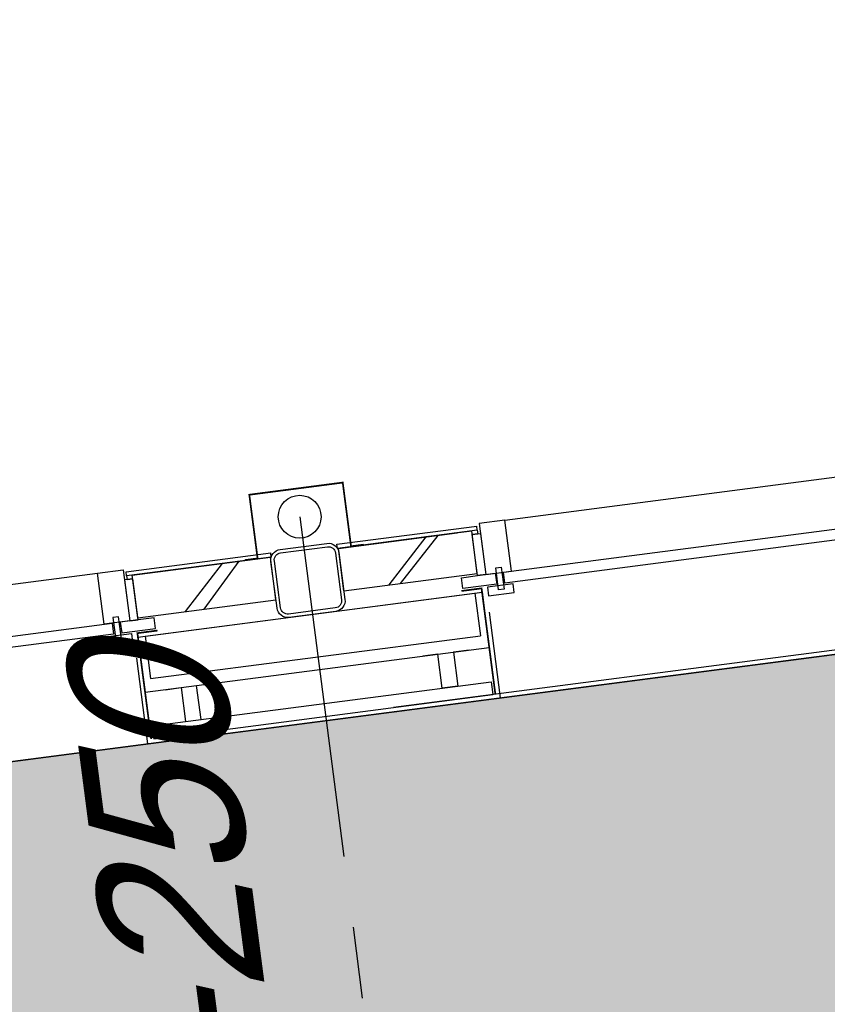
# Model space of a CAD drawing. Extents: x 117893332 to 118394757, y 454959407 to 455669244.
# Tile 41 of 256: x 118263153 to 118265039, y 455174285 to 455176584. Entities that reach past the tile are written whole.
import ezdxf

# ---------------------------------------------------------------- set-up
doc = ezdxf.new("R2010")
doc.units = 0
doc.header["$LTSCALE"] = 200
doc.linetypes.add('Tauw_L_Center2', pattern=[6.4990000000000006, 4, -0.833, 0.833, -0.833])
doc.layers.get('0').update_dxf_attribs({"linetype": 'CONTINUOUS'})
for name, color, linetype in [('ZU_N_-_AV09----_Trottoirband_130-150-250__18_^200~-_-----', 253, 'CONTINUOUS'), ('ZU_N_-_DX1AMA--_maatvoering_BGRN_18_^200~-_-----', 7, 'CONTINUOUS'), ('ZU_N_-_EL999---LU_pvc110_sdr34~H_-----', 2, 'Tauw_L_Center2'), ('ZU_N_A_EV01----_kant verharding ov grind~k_-----', 253, 'CONTINUOUS'), ('ZU_N_A_EV02----_kant molgoot ov betonstraatsteen~k_-----', 253, 'CONTINUOUS'), ('ZU_N_A_EV02----_kant verharding ov betontegels-halfsteensverband~k_-----', 253, 'CONTINUOUS'), ('ZU_N_A_EV09----_Trottoirband_130-150-250~A_-----', 253, 'CONTINUOUS'), ('ZU_N_A_HV01----_arcering verharding gv asfalt~v_-----', 253, 'CONTINUOUS'), ('ZU_N_A_HV01----_arcering verharding ov grind~v_-----', 253, 'CONTINUOUS'), ('ZU_N_A_HV02----molgoot ov betonstraatsteen~v_-----', 253, 'CONTINUOUS'), ('ZU_N_D_EB00----ONDERDEEL~-_-----', 2, 'CONTINUOUS'), ('ZU_N_D_EB00--F-METSELWERK~-_-----', 7, 'CONTINUOUS')]:
    doc.layers.add(name, color=color, linetype=linetype)
doc.styles.add('TAUW-ISOCP', font='tcb_isocp.shx')
doc.dimstyles.new('tzu18-dot_^200', dxfattribs={"dimscale": 200, "dimtxt": 1.8, "dimasz": 3, "dimexe": 2, "dimexo": 0, "dimgap": 0.5, "dimtad": 1, "dimdec": 0, "dimzin": 0, "dimdsep": 46, "dimtxsty": 'TAUW-ISOCP', "dimblk": 'DOTSMALL', "dimcen": 2, "dimdle": 1.5, "dimclre": 8, "dimadec": 0, "dimazin": 0, "dimtp": 1, "dimtm": 1, "dimtfac": 1, "dimtix": 1, "dimtmove": 1, "dimatfit": 3, "dimldrblk": 'DOTSMALL', "dimfxl": 1, "dimtvp": 0.5, "dimtolj": 1, "dimtzin": 0, "dimlwd": -1, "dimlwe": 5, "dimarcsym": 0})

# ---------------------------------------------------------------- blocks, each defined once
blk = doc.blocks.new('A$C06DD79C7')
at = {"layer": 'ZU_N_D_EB00--F-METSELWERK~-_-----'}
h = blk.add_hatch(dxfattribs=at)
h.set_pattern_fill('T,_O', color=256, scale=60, angle=89.99999999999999)
h.set_pattern_definition([(135, (1214.999999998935, -4182.399265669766), (-132.5825214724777, -132.5825214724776), [])])
h.paths.add_polyline_path([(1264.999999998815, -4019.79853134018), (1164.999999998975, -4019.79853134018), (1164.999999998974, -4344.999999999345), (1264.999999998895, -4344.999999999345)])
h = blk.add_hatch(dxfattribs=at)
h.set_pattern_fill('T,_O', color=256, scale=60, angle=89.99999999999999)
h.set_pattern_definition([(135, (1214.999999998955, -4661.975734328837), (-132.5825214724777, -132.5825214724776), [])])
h.paths.add_polyline_path([(1264.999999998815, -4711.241826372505), (1264.999999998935, -4504.999999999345), (1164.999999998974, -4504.999999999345), (1164.999999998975, -4818.951468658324), (1264.999999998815, -4818.951468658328)])
for p, q in [((869.9999999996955, -3075.82582973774), (869.9999999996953, -4004.174170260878)), ((1134.392647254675, -3958.413867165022), (1134.392647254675, -3121.586132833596)), ((1159.9999999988, -3121.586132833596), (1159.9999999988, -3958.413867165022)), ((1279.999999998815, -3139.999999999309), (1279.999999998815, -3939.999999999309)), ((1109.999999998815, -3939.999999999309), (1129.999999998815, -3939.999999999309)), ((1109.999999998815, -3999.999999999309), (1109.999999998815, -3939.999999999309)), ((1129.999999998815, -3939.999999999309), (1129.999999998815, -3999.999999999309)), ((1159.999999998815, -3939.999999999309), (1279.999999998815, -3939.999999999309)), ((1159.999999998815, -3999.999999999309), (1159.999999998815, -3939.999999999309)), ((1279.999999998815, -3939.999999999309), (1279.999999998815, -3999.999999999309)), ((1172.681863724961, -3962.232479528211), (1120.635919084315, -3962.232479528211)), ((1120.635919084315, -3962.232479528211), (1120.635919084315, -3975.237203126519)), ((1120.635919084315, -3975.237203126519), (1172.681863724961, -3975.237203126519)), ((1159.9999999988, -3958.413867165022), (1134.392647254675, -3958.413867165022)), ((1172.681863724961, -3975.237203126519), (1172.681863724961, -3962.232479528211)), ((1159.999999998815, -3977.83802040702), (1134.392647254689, -3977.83802040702)), ((1134.392647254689, -3977.83802040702), (1134.392647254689, -4057.746960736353)), ((1159.999999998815, -4019.79853134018), (1159.999999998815, -3977.83802040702)), ((1071.53032979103, -4004.174170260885), (869.9999999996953, -4004.174170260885)), ((869.9999999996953, -4004.174170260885), (869.9999999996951, -4834.575829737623)), ((909.9999999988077, -4020.356387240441), (879.9999999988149, -4020.356387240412)), ((879.9999999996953, -4020.356387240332), (879.9999999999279, -4818.393612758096)), ((909.999999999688, -4020.356387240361), (909.9999999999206, -4818.393612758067)), ((1119.999999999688, -4014.174170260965), (989.9999999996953, -4014.174170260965)), ((989.9999999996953, -4014.174170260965), (989.9999999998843, -4824.575829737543)), ((1129.999999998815, -3999.999999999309), (1109.999999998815, -3999.999999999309)), ((1119.999999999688, -4014.174170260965), (1119.999999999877, -4824.575829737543)), ((1279.999999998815, -3999.999999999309), (1159.999999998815, -3999.999999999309)), ((1256.675035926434, -3999.999999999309), (1159.999999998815, -3999.999999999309)), ((1159.999999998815, -3999.999999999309), (1159.999999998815, -4019.79853134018)), ((1159.999999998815, -4057.746960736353), (1159.999999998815, -4019.79853134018)), ((1159.999999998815, -4019.79853134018), (1159.999999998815, -4019.79853134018)), ((1159.999999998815, -4019.79853134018), (1256.675035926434, -4019.79853134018)), ((1164.999999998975, -4019.79853134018), (1164.999999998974, -4344.999999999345)), ((1164.999999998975, -4019.79853134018), (1264.999999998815, -4019.79853134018)), ((1256.675035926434, -4019.79853134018), (1256.675035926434, -3999.999999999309)), ((1264.999999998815, -4006.477811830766), (1256.675035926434, -4006.477811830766)), ((1256.675035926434, -4006.477811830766), (1256.675035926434, -4019.884543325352)), ((1264.999999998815, -4006.477811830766), (1274.999999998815, -4006.477811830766)), ((1264.999999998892, -4347.087121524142), (1264.999999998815, -4006.477811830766)), ((1264.999999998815, -4019.79853134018), (1264.999999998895, -4344.999999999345)), ((1274.999999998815, -4006.477811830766), (1274.999999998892, -4347.087121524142)), ((1119.999999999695, -4030.970220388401), (1019.999999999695, -4030.970220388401)), ((1019.999999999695, -4030.970220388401), (1019.999999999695, -4807.779779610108)), ((1119.999999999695, -4030.970220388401), (1119.999999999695, -4807.779779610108)), ((989.9999999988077, -4061.401402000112), (989.9999999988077, -4098.748276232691)), ((1134.392647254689, -4057.746960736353), (1159.999999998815, -4057.746960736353)), ((1159.999999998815, -4057.746960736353), (1159.999999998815, -4057.746960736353)), ((989.9999999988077, -4098.748276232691), (909.9999999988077, -4098.748276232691)), ((909.9999999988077, -4098.748276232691), (909.9999999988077, -4135.46484611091)), ((909.9999999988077, -4135.46484611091), (989.9999999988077, -4135.46484611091)), ((989.9999999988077, -4135.46484611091), (989.9999999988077, -4170.65132265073)), ((1164.999999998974, -4344.999999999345), (1264.999999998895, -4344.999999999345)), ((1264.999999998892, -4347.087121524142), (1274.999999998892, -4347.087121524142)), ((1164.999999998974, -4504.999999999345), (1164.999999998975, -4818.951468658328)), ((1164.999999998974, -4504.999999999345), (1264.999999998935, -4504.999999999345)), ((1264.999999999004, -4832.272188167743), (1264.999999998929, -4502.912878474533)), ((1264.999999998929, -4502.912878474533), (1274.999999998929, -4502.912878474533)), ((1264.999999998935, -4504.999999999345), (1264.999999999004, -4785.039305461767)), ((1274.999999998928, -4502.912878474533), (1274.999999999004, -4832.272188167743)), ((869.9999999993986, -4585.069265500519), (869.9999999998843, -4800.663666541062)), ((879.9999999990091, -6037.10076088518), (879.9999999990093, -4585.069265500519)), ((989.9999999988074, -4703.285153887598), (989.9999999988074, -4668.098677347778)), ((909.9999999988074, -4740.001723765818), (909.9999999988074, -4703.285153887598)), ((909.9999999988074, -4703.285153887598), (989.9999999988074, -4703.285153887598)), ((1264.999999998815, -4818.951468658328), (1264.999999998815, -4711.241826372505)), ((989.9999999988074, -4740.001723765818), (909.9999999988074, -4740.001723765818)), ((989.9999999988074, -4777.348597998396), (989.9999999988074, -4740.001723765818)), ((1134.392647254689, -4860.911979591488), (1134.392647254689, -4781.003039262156)), ((1134.392647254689, -4781.003039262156), (1159.999999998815, -4781.003039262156)), ((1159.999999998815, -4781.003039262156), (1159.999999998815, -4781.003039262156)), ((1159.999999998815, -4781.003039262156), (1159.999999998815, -4818.951468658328)), ((909.9999999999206, -4818.393612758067), (879.9999999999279, -4818.393612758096)), ((1119.999999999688, -4824.575829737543), (989.9999999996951, -4824.575829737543)), ((1119.999999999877, -4824.575829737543), (989.9999999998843, -4824.575829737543)), ((1119.999999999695, -4807.779779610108), (1019.999999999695, -4807.779779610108)), ((1159.999999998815, -4818.951468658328), (1159.999999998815, -4818.951468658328)), ((1159.999999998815, -4818.951468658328), (1159.999999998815, -4860.911979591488)), ((1159.999999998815, -4838.7499999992), (1159.999999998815, -4818.951468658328)), ((1159.999999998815, -4818.951468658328), (1256.675035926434, -4818.951468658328)), ((1164.999999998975, -4818.951468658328), (1264.999999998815, -4818.951468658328)), ((1256.675035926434, -4832.272188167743), (1256.675035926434, -4818.865456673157)), ((1256.675035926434, -4818.951468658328), (1256.675035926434, -4838.7499999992)), ((1071.53032979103, -4834.575829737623), (869.9999999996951, -4834.575829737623)), ((1129.999999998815, -4838.7499999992), (1109.999999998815, -4838.7499999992)), ((1109.999999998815, -4838.7499999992), (1109.999999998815, -4898.7499999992)), ((1129.999999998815, -4898.7499999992), (1129.999999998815, -4838.7499999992)), ((1279.999999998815, -4838.7499999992), (1159.999999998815, -4838.7499999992)), ((1159.999999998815, -4838.7499999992), (1159.999999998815, -4898.7499999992)), ((1256.675035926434, -4838.7499999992), (1159.999999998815, -4838.7499999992)), ((1264.999999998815, -4832.272188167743), (1256.675035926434, -4832.272188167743)), ((1264.999999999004, -4832.272188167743), (1274.999999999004, -4832.272188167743)), ((1279.999999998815, -4898.7499999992), (1279.999999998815, -4838.7499999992)), ((1120.635919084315, -4863.51279687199), (1172.681863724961, -4863.51279687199)), ((1120.635919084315, -4876.517520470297), (1120.635919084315, -4863.51279687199)), ((1159.999999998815, -4860.911979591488), (1134.392647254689, -4860.911979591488)), ((1172.681863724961, -4863.51279687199), (1172.681863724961, -4876.517520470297)), ((1172.681863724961, -4876.517520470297), (1120.635919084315, -4876.517520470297)), ((1134.392647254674, -5717.163867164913), (1134.392647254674, -4880.336132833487)), ((1134.392647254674, -4880.336132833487), (1159.9999999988, -4880.336132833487)), ((1159.9999999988, -4880.336132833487), (1159.9999999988, -5717.163867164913)), ((1109.999999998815, -4898.7499999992), (1129.999999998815, -4898.7499999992)), ((1159.999999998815, -4898.7499999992), (1279.999999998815, -4898.7499999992)), ((1279.999999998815, -4898.7499999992), (1279.999999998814, -5698.7499999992))]:
    blk.add_line(p, q, dxfattribs=at)
at = {"layer": 'ZU_N_D_EB00--F-METSELWERK~-_-----', "const_width": 3.999999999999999}
for points in [[(879.9999999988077, -4014.174170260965), (1129.243999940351, -4014.174170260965), (1129.243999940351, -4061.555574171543)], [(1265.983275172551, -4284.999999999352), (1265.983275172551, -4314.999999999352), (1415.983275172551, -4314.999999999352), (1415.983275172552, -4534.999999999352), (1265.983275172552, -4534.999999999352), (1265.983275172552, -4564.999999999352)], [(879.9999999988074, -4824.575829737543), (1129.243999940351, -4824.575829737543), (1129.243999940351, -4777.194425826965)]]:
    blk.add_lwpolyline(points, dxfattribs=at)
at = {"layer": 'ZU_N_D_EB00--F-METSELWERK~-_-----', "flags": 128}
for points in [[(1199.999999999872, -4504.999999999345), (1144.999999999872, -4504.999999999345, -0.414213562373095), (1119.999999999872, -4479.999999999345), (1119.999999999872, -4369.999999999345, -0.414213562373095), (1144.999999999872, -4344.999999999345), (1254.999999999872, -4344.999999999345, -0.414213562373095), (1279.999999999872, -4369.999999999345), (1279.999999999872, -4479.999999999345, -0.414213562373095), (1254.999999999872, -4504.999999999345)], [(1199.999999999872, -4496.999999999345), (1144.999999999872, -4496.999999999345, -0.414213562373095), (1127.999999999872, -4479.999999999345), (1127.999999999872, -4369.999999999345, -0.414213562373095), (1144.999999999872, -4352.999999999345), (1254.999999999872, -4352.999999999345, -0.414213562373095), (1271.999999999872, -4369.999999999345), (1271.999999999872, -4479.999999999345, -0.414213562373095), (1254.999999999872, -4496.999999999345)]]:
    blk.add_lwpolyline(points, format="xyb", close=True, dxfattribs=at)
at = {"layer": 'ZU_N_D_EB00--F-METSELWERK~-_-----'}
blk.add_circle((1349.999999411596, -4424.999999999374), 50, dxfattribs=at)
blk = doc.blocks.new('*D292')
at = {"layer": 'ZU_N_-_DX1AMA--_maatvoering_BGRN_18_^200~-_-----', "transparency": 16777216}
blk.add_line((118262564.3273667, 455170955.7316009), (118262176.0418789, 455170475.6590723), dxfattribs=at)
blk.add_solid([(118262120.0605988, 455170520.9370612), (118262232.023159, 455170430.3810834), (118261904.3739453, 455170139.7713918)], dxfattribs=at)
at = {"layer": 'ZU_N_-_DX1AMA--_maatvoering_BGRN_18_^200~-_-----', "transparency": 16777216, "insert": (118263013.8187607, 455171511.4785371), "char_height": 360, "attachment_point": 5, "rotation": 51.033864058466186, "style": 'TAUW-ISOCP'}
blk.add_mtext('\\A1;R9850', dxfattribs=at)
blk = doc.blocks.new('_DotSmall')
at = {"color": 0, "linetype": 'ByBlock', "const_width": 0.5}
blk.add_lwpolyline([(-0.0625, 0, 1), (0.0625, 0, 1)], format="xyb", close=True, dxfattribs=at)

msp = doc.modelspace()

# ---------------------------------------------------------------- hatches: boundary and pattern name
at = {"layer": 'ZU_N_A_HV01----_arcering verharding gv asfalt~v_-----'}
h = msp.add_hatch(dxfattribs=at)
h.set_pattern_fill('ASFALT', color=256, scale=3000)
h.set_pattern_definition([(157.416313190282, (118248804.6750337, 455213277.5848131), (-144.0121693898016, -346.2448484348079), []), (217.416313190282, (118248804.6750337, 455213277.5848131), (227.8507499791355, -297.8406213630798), [])])
h.paths.add_polyline_path([(118253562.4644317, 455173882.7550641, -0.413670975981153), (118245855.7562277, 455163886.7559816), (118232779.448046, 455162183.4266028, -0.2396013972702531), (118226539.3488066, 455164396.4313046), (118222931.5859316, 455163926.7441258), (118222383.7487684, 455168135.4742161), (118218106.8741981, 455167574.5760993), (118214434.7360406, 455164219.5352659), (118215506.4412013, 455155986.2169401), (118286398.3345948, 455165213.991818), (118285827.6629735, 455169598.1464381), (118269443.6465182, 455167465.4905022, -0.4142135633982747), (118257765.8233637, 455176453.3294046), (118256227.8597453, 455188268.6539, -0.4142135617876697), (118265215.698611, 455199946.4769887), (118292266.1138908, 455203467.5444995), (118291600.0729585, 455208584.3784367), (118288512.0832502, 455208182.4244898, -0.4142135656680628), (118286360.315439, 455209838.5329916), (118282082.5253519, 455242702.4295251), (118277103.5895731, 455242054.3371087, -0.4142135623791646), (118269661.0073064, 455247782.5220213), (118267518.7053234, 455264240.6439259), (118262945.7468947, 455263645.3963049), (118267639.6027709, 455227475.8892438), (118267223.0791646, 455227421.9624292), (118267223.0953798, 455227421.8374796), (118252708.3945412, 455225558.9908816), (118252749.7655286, 455225241.1604559), (118251437.4330616, 455225070.8540304), (118250715.0444016, 455230620.5667782), (118243327.2569473, 455287376.853917), (118243629.7457429, 455287416.2279319), (118243124.354806, 455290872.4482069), (118240928.7488096, 455307740.0890951, -0.4142135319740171), (118245603.8051835, 455313814.3496923), (118274546.4505115, 455317581.7228291), (118274030.151141, 455321548.2621741), (118245583.3097502, 455317845.426291, -0.4142135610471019), (118239509.0486006, 455322520.4825709), (118233549.7710685, 455368302.3163094, 0.4142135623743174), (118222813.3463366, 455376565.6076621), (118207809.9167748, 455374612.6583502, 0.4142135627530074), (118199546.6254238, 455363876.233606), (118205505.9032047, 455318094.3984217, -0.4142123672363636), (118200830.8688669, 455312020.1400964), (118163460.5556403, 455307155.6086541), (118165370.8677974, 455292480.2047596), (118168069.5899988, 455292831.4889433), (118168020.6380423, 455293207.5597649, -0.4142128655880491), (118177008.4523232, 455304885.379675), (118193278.4294503, 455307003.2308075, -0.1343417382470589), (118196112.2678289, 455306610.6909133), (118204322.7715568, 455303093.5020068), (118205538.0756343, 455305921.5248985, -0.2648123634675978), (118209818.1357149, 455309156.2414026), (118230144.221444, 455311802.0275834, -0.4142136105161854), (118236218.4835087, 455307126.9714311), (118240860.0830218, 455271468.1296604, -0.4142135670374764), (118236185.026669, 455265393.868468), (118214172.9505057, 455262528.6259582), (118214897.7231318, 455256960.5985169, -0.4142135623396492), (118212810.3363711, 455254248.4745319), (118211683.2549989, 455254101.7658931), (118212034.0112402, 455251407.0995864), (118215577.2140856, 455248630.0588531), (118219142.1158661, 455249094.050086), (118218436.6095952, 455254511.7740204, -0.4142294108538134), (118220523.9794215, 455257224.0278775), (118236969.7760967, 455259364.7257031, -0.4142130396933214), (118243044.0360546, 455254689.6790598), (118246252.6892428, 455230039.716037)])
h.paths.add_polyline_path([(118261528.7105488, 455214269.2460867, -0.4142135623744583), (118263616.0973097, 455216981.3700716), (118275257.8857749, 455218496.745074, -0.414213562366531), (118277970.0097599, 455216409.3583131), (118278976.6705481, 455208675.7399464, -0.4142135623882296), (118276889.283787, 455205963.6159614), (118274097.8328038, 455205600.2615634, -0.4142135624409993), (118272506.4212083, 455206825.0918127), (118272485.2704835, 455206987.5811397), (118269242.6258282, 455206565.4962798), (118269263.7765531, 455206403.0069523, -0.4142135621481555), (118268038.9463059, 455204811.595358), (118265247.4953238, 455204448.240958, -0.4142135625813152), (118262535.371337, 455206535.6277188)], flags=16)
h.paths.add_polyline_path([(118241537.8751546, 455300913.520497), (118240100.0229776, 455300726.2209592), (118239912.72344, 455302164.0731364), (118241350.575617, 455302351.3726742)], flags=16)
h.paths.add_polyline_path([(118240440.7304615, 455309039.881115), (118239002.8782845, 455308852.5815772), (118238815.5787469, 455310290.4337544), (118240253.430924, 455310477.7332923)], flags=16)
h.paths.add_polyline_path([(118229627.9109464, 455315768.5622057), (118215546.7017315, 455313935.6554853, -0.4142135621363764), (118209472.4405793, 455318610.7117853), (118204138.0194814, 455359592.1202821, -0.4142394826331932), (118213125.739277, 455371270.8578054), (118217290.6037433, 455371812.9851407, -0.4142135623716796), (118228968.4268994, 455362825.1463385), (118234302.9672465, 455321842.823391, -0.4142135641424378)], flags=16)
h.paths.add_polyline_path([(118229573.6982125, 455316185.0486755), (118215492.4889975, 455314352.1419551, -0.4142135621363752), (118209888.927049, 455318664.9245196), (118204554.5035642, 455359646.3513534, -0.4142400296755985), (118213179.9520113, 455370854.3713357), (118217344.8164798, 455371396.4986713, -0.4142135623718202), (118228551.94043, 455362770.933602), (118233886.4807771, 455321788.6106545, -0.4142135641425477)], flags=0)
h.paths.add_polyline_path([(118232786.1213894, 455366810.1098367), (118231546.5936505, 455366648.6447184), (118231359.294113, 455368086.4968955), (118232598.8218518, 455368247.9620139)], flags=0)
at = {"layer": 'ZU_N_A_HV01----_arcering verharding ov grind~v_-----'}
h = msp.add_hatch(dxfattribs=at)
h.set_pattern_fill('10305012', color=256, scale=100000, angle=-1.272221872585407e-14)
h.set_pattern_definition([(80.158374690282, (118248197.504333, 455215256.2450483), (-519.4484706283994, 204.5673291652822), [136.3599999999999, -545.9699999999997]), (114.674251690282, (118248104.1793311, 455214718.3087171), (-519.452249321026, 204.5570103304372), [136.36, -828.5899999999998]), (158.505112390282, (118248047.2492719, 455214842.216862), (-116.6336148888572, -672.269483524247), [111.56, -446.7]), (216.327513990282, (118248580.3641231, 455215350.5527365), (519.4528186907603, -204.5644303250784), [111.56, -677.95]), (260.158374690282, (118247853.5731472, 455214817.0066498), (519.4484706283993, -204.5673291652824), [136.36, -545.9699999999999]), (294.6742516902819, (118247830.2700628, 455214682.6548088), (519.4522493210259, -204.5570103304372), [136.36, -828.5899999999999]), (338.505112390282, (118247887.109584, 455214558.7449633), (116.6336148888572, 672.269483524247), [111.56, -446.7]), (36.32751399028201, (118247471.5445072, 455214722.4340285), (-519.4528186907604, 204.5644303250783), [111.56, -677.9499999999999]), (80.158374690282, (118247662.4380535, 455213855.5421481), (-636.0742566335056, -467.7116370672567), [121.7, -560.6099999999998]), (138.268162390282, (118249241.5929214, 455213361.7755755), (-519.4455923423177, 204.5596851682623), [122.34, -1809.56]), (182.0032946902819, (118247591.9378671, 455214056.8965694), (-1155.527501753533, -263.1445632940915), [148.58, -1527.41]), (216.327513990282, (118247560.7880993, 455214724.0065625), (-116.6272087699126, -672.2821011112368), [147.88, -641.66]), (260.158374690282, (118247324.3162447, 455213964.1062804), (636.0742566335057, 467.7116370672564), [122.42, -559.8799999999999]), (138.268162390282, (118248952.8003716, 455213148.5450379), (-519.4455923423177, 204.5596851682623), [122.05, -1809.86]), (182.0032946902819, (118247542.5907006, 455213767.4152691), (519.4481581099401, -204.5566902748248), [148.23, -1527.77]), (36.32751399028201, (118247542.5907006, 455213767.4152691), (116.6272087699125, 672.2821011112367), [148.77, -640.7699999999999]), (124.0852980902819, (118248741.4166619, 455212685.6880116), (402.8239520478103, -876.8330482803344), [91.37999999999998, -2273.059999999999]), (182.0032946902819, (118247248.6700048, 455214047.3383011), (519.4481581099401, -204.5566902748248), [91.58999999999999, -1584.39]), (229.178732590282, (118245884.987629, 455213108.7148913), (-752.6957943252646, -1139.991792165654), [122.33, -2002.14]), (260.158333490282, (118248518.8884684, 455212665.5964541), (519.4483235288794, -204.567702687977), [98.46999999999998, -583.8399999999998]), (124.0852980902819, (118248553.3200312, 455212492.8053166), (402.8239520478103, -876.8330482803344), [91.47999999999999, -2272.949999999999]), (182.0032946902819, (118247212.0152939, 455213782.2897098), (519.4481581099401, -204.5566902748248), [100.47, -1575.52]), (229.178732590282, (118246008.496436, 455212926.3011627), (-752.6957943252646, -1139.991792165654), [104.97, -2019.5]), (80.15833349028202, (118247280.6364327, 455213861.7216769), (-519.4483235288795, 204.5677026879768), [111.56, -570.7499999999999]), (147.657872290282, (118248216.1412204, 455214102.4384344), (-519.4458520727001, 204.5641717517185), [108.56, -3442.359999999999]), (192.8293316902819, (118248124.4287349, 455214160.506144), (-636.0740668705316, -467.7148960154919), [95.27999999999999, -1089.83]), (248.355151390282, (118246642.7619532, 455212531.659454), (-116.6333622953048, -672.2727902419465), [87.77999999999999, -2585.23]), (294.6742516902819, (118247999.1521842, 455214057.7662294), (116.6337732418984, 672.2708976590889), [111.58, -853.36]), (147.657872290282, (118248143.4663582, 455213894.47801), (-519.4458520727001, 204.5641717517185), [115.69, -3435.23]), (192.8293316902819, (118248228.0665938, 455213913.7492485), (-636.0740668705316, -467.7148960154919), [86.77, -1098.34]), (248.355151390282, (118246873.9568269, 455212393.3647003), (-116.6333622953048, -672.2727902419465), [93.94000000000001, -2579.08]), (114.674251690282, (118248262.7262007, 455214001.0634705), (-116.6337732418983, -672.270897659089), [111.56, -853.3799999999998])])
h.paths.add_polyline_path([(118256436.6589185, 455191627.5644963, 0.08572107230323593), (118256297.2740704, 455188277.6893476), (118257964.3156205, 455175470.7303973, 0.07471116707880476), (118258687.5780935, 455172942.0370893), (118267246.7922041, 455174056.1630796), (118267076.4407253, 455175364.879323), (118260343.5323239, 455174488.4778047), (118258255.0512732, 455190533.1232325), (118271850.7965865, 455192302.8386553), (118271680.4137072, 455193611.7961308)])
at = {"layer": 'ZU_N_A_HV02----molgoot ov betonstraatsteen~v_-----'}
h = msp.add_hatch(dxfattribs=at)
h.set_pattern_fill('BRICK', color=256, scale=33.07086, angle=-1.272221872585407e-14)
h.set_pattern_definition([(97.41631319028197, (118248804.6750337, 455213277.5848131), (-208.2431961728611, -27.10636212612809), []), (187.416313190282, (118248804.6750337, 455213277.5848131), (54.21272425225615, -416.4863923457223), [209.999961, -209.999961]), (187.416313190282, (118248777.5686716, 455213485.8280093), (54.21272425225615, -416.4863923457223), [-209.999961, 209.999961])])
h.paths.add_polyline_path([(118236130.8139392, 455265810.3549383), (118213702.2513011, 455262890.899698), (118213756.4640354, 455262474.4132282), (118214481.2366621, 455256906.3857827, -0.4142135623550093), (118212756.1236366, 455254664.9610016), (118211212.5557949, 455254464.0396285), (118211639.701332, 455251182.5165892), (118215456.7662472, 455248190.8321688), (118219612.8361661, 455248731.8037606), (118218853.0924128, 455254566.0083225, -0.4142295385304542), (118220578.1913303, 455256807.5413003), (118237024.0330728, 455258948.2449923, -0.4142135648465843), (118242627.5950311, 455254635.4624813), (118245836.2027732, 455229985.5033018), (118253115.1089609, 455174065.6917914, -0.4217249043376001), (118245799.5223966, 455164302.9789468), (118232725.1971481, 455162599.9081029, -0.2477245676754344), (118226700.8242866, 455164840.9923619), (118223293.5470863, 455164399.8447171), (118222745.9989425, 455168606.3544288), (118217921.2696704, 455167973.9016491), (118213990.0282083, 455164382.1316596), (118215144.1674659, 455155515.5177361), (118286452.5473291, 455164797.5053483), (118286398.3345948, 455165213.991818), (118215506.4412013, 455155986.2169401), (118214434.7360406, 455164219.5352659), (118218106.8741981, 455167574.5760993), (118222383.7487684, 455168135.4742161), (118222931.5859316, 455163926.7441258), (118226539.3488066, 455164396.4313046, 0.2396013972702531), (118232779.448046, 455162183.4266028), (118245855.7562277, 455163886.7559816, 0.4136709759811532), (118253562.4644317, 455173882.7550641), (118246252.6892428, 455230039.716037), (118243044.0360546, 455254689.6790598, 0.4142130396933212), (118236969.7760967, 455259364.7257031), (118220523.9794215, 455257224.0278775, 0.414229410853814), (118218436.6095952, 455254511.7740204), (118219142.1158661, 455249094.050086), (118215577.2140856, 455248630.0588531), (118212034.0112402, 455251407.0995864), (118211683.2549989, 455254101.7658931), (118212810.3363711, 455254248.4745319, 0.4142135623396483), (118214897.7231318, 455256960.5985169), (118214172.9505057, 455262528.6259582), (118236185.026669, 455265393.868468, 0.4142135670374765), (118240860.0830218, 455271468.1296604), (118236218.4835087, 455307126.9714311, 0.4142136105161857), (118230144.221444, 455311802.0275834), (118209818.1357149, 455309156.2414026, 0.2648123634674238), (118205538.0756343, 455305921.5248985), (118204322.7715568, 455303093.5020068), (118196112.2678289, 455306610.6909133, 0.1343417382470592), (118193278.4294503, 455307003.2308075), (118177008.4523232, 455304885.379675, 0.4142128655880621), (118168020.6380423, 455293207.5597649), (118168069.5899988, 455292831.4889433), (118168486.0764684, 455292885.7016779), (118168437.1245119, 455293261.7724997, -0.4142128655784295), (118177062.6660484, 455304468.8933343), (118193332.6431336, 455306586.7444612, -0.1343417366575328), (118195946.8851516, 455306224.6227999), (118199133.4112065, 455304859.5891468), (118204543.5389405, 455302542.0162089), (118205924.3779531, 455305755.5830221, -0.2648230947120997), (118209872.8562951, 455308739.8174797), (118222172.9640686, 455310340.868138), (118230198.421261, 455311385.5394321, -0.4142143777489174), (118235801.9970393, 455307072.7586945), (118240443.5965525, 455271413.9169239, -0.4142135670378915)])
h = msp.add_hatch(dxfattribs=at)
h.set_pattern_fill('BRICK', color=256, scale=33.07086)
h.set_pattern_definition([(97.41631319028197, (118248804.6750337, 455213277.5848131), (-208.2431961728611, -27.10636212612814), []), (187.416313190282, (118248804.6750337, 455213277.5848131), (54.21272425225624, -416.4863923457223), [209.999961, -209.999961]), (187.416313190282, (118248777.5686716, 455213485.8280093), (54.21272425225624, -416.4863923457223), [-209.999961, 209.999961])])
h.paths.add_polyline_path([(118274235.6642532, 455201120.5775577), (118274276.9691945, 455200803.2545261), (118273979.4788588, 455200764.5311442), (118273938.1739175, 455201081.854176), (118265215.698611, 455199946.4769887, 0.002879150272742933), (118265096.7916708, 455199930.302415), (118265138.007419, 455199613.6646045), (118264840.5170834, 455199574.9412227), (118264800.3051654, 455199883.8671613, 0.4024533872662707), (118256227.8597453, 455188268.6539), (118257765.8233637, 455176453.3294047, 0.414213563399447), (118269443.6465182, 455167465.4905022), (118279042.6679922, 455168714.964963), (118279002.1352845, 455169026.3553495), (118279299.6256202, 455169065.0787311), (118279340.1583277, 455168753.6883451), (118285827.6629735, 455169598.1464382), (118285773.4502392, 455170014.6329079), (118285674.2867969, 455170001.7251143), (118285674.4025296, 455170000.8360046), (118282798.6626198, 455169626.5099819), (118279922.92271, 455169252.1839592), (118277047.1828002, 455168877.8579365), (118274171.4428905, 455168503.5319141), (118271295.7029807, 455168129.2058911), (118271196.5335149, 455168116.3443498), (118271196.5395354, 455168116.2980973), (118270085.6554721, 455167971.6978112), (118269389.4337666, 455167881.976994, -0.03330477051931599), (118268061.3467104, 455167798.3911037), (118267961.3467077, 455167798.3911037), (118267961.3467077, 455167799.2642246, -0.3728751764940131), (118258182.3098599, 455176507.5421212), (118256644.3462178, 455188322.8666134, -0.414213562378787), (118265269.9113453, 455199529.990519), (118292320.3266251, 455203051.0580299), (118292266.1138908, 455203467.5444996), (118288222.5645223, 455202941.2083911), (118288263.8694637, 455202623.8853595), (118287966.3791281, 455202585.1619776), (118287925.0741867, 455202902.4850094)])
at = {"layer": 'ZU_N_D_EB00--F-METSELWERK~-_-----'}
h = msp.add_hatch(dxfattribs=at)
h.set_pattern_fill('T,_O', color=256, scale=60, angle=187.4163131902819)
h.set_pattern_definition([(232.4163131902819, (118264059.2542129, 455175320.0521026), (148.586874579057, -114.3599173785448), [])])
h.paths.add_polyline_path([(118264101.6542702, 455175375.9929908), (118263897.1377698, 455175349.371721), (118263910.0455637, 455175250.2082758), (118264221.3706561, 455175290.7324843), (118264208.4628623, 455175389.8959295)])
h = msp.add_hatch(dxfattribs=at)
h.set_pattern_fill('T,_O', color=256, scale=60, angle=187.4163131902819)
h.set_pattern_definition([(232.4163131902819, (118263583.6896644, 455175258.1493605), (148.586874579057, -114.3599173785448), [])])
h.paths.add_polyline_path([(118263415.9952774, 455175286.7429155), (118263428.9030714, 455175187.5794703), (118263751.3840514, 455175229.5558056), (118263738.4762575, 455175328.7192507)])

# ---------------------------------------------------------------- linework, layer by layer
at = {"layer": 'ZU_N_-_EL999---LU_pvc110_sdr34~H_-----'}
msp.add_lwpolyline([(118263806.835389, 455175423.3344136), (118264107.1566827, 455173116.1319275)], dxfattribs=at)
at = {"layer": 'ZU_N_A_EV01----_kant verharding ov grind~k_-----'}
msp.add_line((118267076.4407253, 455175364.879323), (118260343.5323239, 455174488.4778047), dxfattribs=at)
at = {"layer": 'ZU_N_A_EV02----_kant molgoot ov betonstraatsteen~k_-----'}
msp.add_lwpolyline([(118264991.1770584, 455199493.7085533, 0.4142135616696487), (118256365.6119276, 455188286.5846718), (118257903.5755366, 455176471.2604347), (118256365.6119277, 455188286.5846717, -0.4142135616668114), (118264991.1770584, 455199493.7085531), (118292041.5923381, 455203014.776064), (118291987.3796038, 455203431.2625337), (118264936.9643241, 455199910.1950229, 0.4142135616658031), (118255949.1254578, 455188232.3719385), (118257487.0890416, 455176417.047709, 0.414213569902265), (118269164.9121905, 455167429.2085311), (118285548.9286865, 455169561.8644723), (118285494.7159522, 455169978.3509421), (118269110.6426685, 455167845.6876335, -0.4142118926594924), (118257903.5755366, 455176471.2604347, 0.3634644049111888), (118267351.2838515, 455167773.0265765)], format="xyb", dxfattribs=at)
at = {"layer": 'ZU_N_A_EV02----_kant verharding ov betontegels-halfsteensverband~k_-----'}
msp.add_line((118267076.4407254, 455175364.8793231), (118260343.5323239, 455174488.4778048), dxfattribs=at)
at = {"layer": 'ZU_N_A_EV09----_Trottoirband_130-150-250~A_-----'}
msp.add_arc((118268098.6543764, 455177798.3215104), 9850.000000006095, 187.4163115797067, 269.6693403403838, dxfattribs=at)
at = {"layer": 'ZU_N_D_EB00----ONDERDEEL~-_-----'}
msp.add_lwpolyline([(118274993.8408169, 455192711.9588412), (118258255.0512732, 455190533.1232325), (118260343.5323239, 455174488.4778048), (118267076.4407254, 455175364.879323), (118267155.7522451, 455175375.2030542), (118267154.4614657, 455175385.1193987), (118269554.5256003, 455175697.5282013), (118269682.3127598, 455174715.8100941), (118270415.1090026, 455174811.1958767)], dxfattribs=at)
at = {"layer": 'ZU_N_D_EB00--F-METSELWERK~-_-----'}
for p, q in [((118264285.6576661, 455175415.0706761), (118265078.9652274, 455175518.3330273)), ((118264285.6576661, 455175415.0706761), (118264226.1595989, 455175407.3259998)), ((118264301.1470187, 455175296.074542), (118264285.6576661, 455175415.0706761)), ((118263893.7773288, 455175359.0186641), (118264220.3813673, 455175401.531685)), ((118264221.6721466, 455175391.6153405), (118263895.0681082, 455175349.1023196)), ((118264221.6721466, 455175391.6153405), (118264220.3813673, 455175401.531685)), ((118264221.6721466, 455175391.6153405), (118264222.7467159, 455175383.3600193)), ((118264226.1595989, 455175407.3259998), (118264241.6489516, 455175288.3298656)), ((118264282.8871937, 455175293.697718), (118265112.7144051, 455175401.713717)), ((118263897.1377698, 455175349.371721), (118264174.8343929, 455175385.5186173)), ((118264208.4628623, 455175389.8959295), (118264101.6542702, 455175375.9929908)), ((118264221.3706561, 455175290.7324843), (118264208.4628623, 455175389.8959295)), ((118264222.7467159, 455175383.3600193), (118264209.452139, 455175381.6295061)), ((118264209.5374315, 455175381.6406083), (118264229.1703372, 455175384.1961619)), ((118264222.0160459, 455175285.774312), (118264209.5374315, 455175381.6406083)), ((118264229.1703372, 455175384.1961619), (118264241.6489516, 455175288.3298656)), ((118265116.0197494, 455175376.3205838), (118264286.1925379, 455175268.3045848)), ((118263895.0681082, 455175349.1023196), (118263893.7773288, 455175359.0186641)), ((118263910.0455637, 455175250.2082758), (118263897.1377698, 455175349.371721)), ((118263401.4952137, 455175294.939849), (118263739.2551397, 455175338.9049966)), ((118263740.5459192, 455175328.9886521), (118263402.7859931, 455175285.0235044)), ((118263415.9952774, 455175286.7429155), (118263738.4762575, 455175328.7192507)), ((118263751.3840514, 455175229.5558056), (118263738.4762575, 455175328.7192507)), ((118263740.5459192, 455175328.9886521), (118263739.2551397, 455175338.9049966)), ((118264264.5676453, 455175304.1019694), (118264277.4635772, 455175305.7805923)), ((118264271.2856285, 455175252.4914176), (118264264.5676453, 455175304.1019694)), ((118264277.4635772, 455175305.7805923), (118264284.1815605, 455175254.1700405)), ((118262541.6205742, 455175188.0548512), (118263334.9281355, 455175291.3172023)), ((118263334.9281355, 455175291.3172023), (118263394.4262026, 455175299.0618786)), ((118263350.4174882, 455175172.3210681), (118263334.9281355, 455175291.3172023)), ((118263394.4262026, 455175299.0618786), (118263409.9155553, 455175180.0657444)), ((118263417.0698467, 455175278.4875943), (118263397.4369409, 455175275.9320407)), ((118263402.7859931, 455175285.0235044), (118263401.4952137, 455175294.939849)), ((118263402.7859931, 455175285.0235044), (118263403.8605623, 455175276.7681833)), ((118263403.8605623, 455175276.7681833), (118263417.1551391, 455175278.4986966)), ((118263428.9030714, 455175187.5794703), (118263415.9952774, 455175286.7429155)), ((118263429.5484611, 455175182.621298), (118263417.0698467, 455175278.4875943)), ((118263910.0455637, 455175250.2082758), (118264221.3706561, 455175290.7324843)), ((118264184.3850759, 455175280.876007), (118264222.0160459, 455175285.774312)), ((118264184.3850759, 455175280.876007), (118264184.3850759, 455175280.876007)), ((118264187.6904202, 455175255.4828738), (118264184.3850759, 455175280.876007)), ((118264222.0160459, 455175285.774312), (118264263.6255341, 455175291.1904882)), ((118264241.6489516, 455175288.3298656), (118264222.0160459, 455175285.774312)), ((118264222.0160459, 455175285.774312), (118264222.0160459, 455175285.774312)), ((118264241.6489516, 455175288.3298656), (118264301.1470187, 455175296.074542)), ((118264263.6255341, 455175291.1904882), (118264266.9308784, 455175265.7973551)), ((118264286.1925379, 455175268.3045848), (118264282.8871937, 455175293.697718)), ((118263397.4369409, 455175275.9320407), (118263409.9155553, 455175180.0657444)), ((118264266.9308784, 455175265.7973551), (118264187.6904202, 455175255.4828738)), ((118264305.0193569, 455175266.3255084), (118264245.5212898, 455175258.5808321)), ((118264245.5212898, 455175258.5808321), (118264248.1028485, 455175238.748143)), ((118264284.1815605, 455175254.1700405), (118264271.2856285, 455175252.4914176)), ((118264307.6009156, 455175246.4928194), (118264305.0193569, 455175266.3255084)), ((118263429.1342684, 455175142.229939), (118264232.7564736, 455175246.8349149)), ((118263445.7898104, 455175144.3979385), (118264216.1009316, 455175244.6669154)), ((118264216.1009316, 455175244.6669154), (118264229.0087255, 455175145.5034702)), ((118264232.7564736, 455175246.8349149), (118264249.5366057, 455175117.9224362)), ((118264232.7564736, 455175246.8349149), (118264249.5366057, 455175117.9224362)), ((118264248.1028485, 455175238.748143), (118264307.6009156, 455175246.4928194)), ((118263428.9030714, 455175187.5794703), (118263751.3840514, 455175229.5558056)), ((118263383.7229639, 455175189.4451866), (118263370.827032, 455175187.7665637)), ((118263370.827032, 455175187.7665637), (118263377.5450153, 455175136.1560119)), ((118263390.4409472, 455175137.8346348), (118263383.7229639, 455175189.4451866)), ((118263467.179431, 455175187.5196031), (118263429.5484611, 455175182.621298)), ((118263467.179431, 455175187.5196031), (118263467.179431, 455175187.5196031)), ((118263470.4847753, 455175162.1264699), (118263467.179431, 455175187.5196031)), ((118264248.9291832, 455175200.0614995), (118264274.9423028, 455175000.2170814)), ((118262538.8501018, 455175066.681893), (118263368.6773133, 455175174.6978921)), ((118263409.9155553, 455175180.0657444), (118263350.4174882, 455175172.3210681)), ((118263368.6773133, 455175174.6978921), (118263371.9826576, 455175149.3047588)), ((118263429.5484611, 455175182.621298), (118263387.9389728, 455175177.2051218)), ((118263387.9389728, 455175177.2051218), (118263391.2443171, 455175151.8119886)), ((118263391.2443171, 455175151.8119886), (118263470.4847753, 455175162.1264699)), ((118263409.9155553, 455175180.0657444), (118263429.5484611, 455175182.621298)), ((118263429.5484611, 455175182.621298), (118263429.5484611, 455175182.621298)), ((118265466.1166742, 455175165.3528655), (118264026.2322184, 455174977.9276329)), ((118263371.9826576, 455175149.3047588), (118262542.1554461, 455175041.2887598)), ((118263354.2898264, 455175142.5720345), (118263413.7878934, 455175150.3167109)), ((118263356.8713851, 455175122.7393455), (118263354.2898264, 455175142.5720345)), ((118263413.7878934, 455175150.3167109), (118263416.3694522, 455175130.4840218)), ((118263429.1342684, 455175142.229939), (118263445.9144005, 455175013.3174604)), ((118263445.7898104, 455175144.3979385), (118263458.6976043, 455175045.2344934)), ((118263458.6976043, 455175045.2344934), (118264229.0087255, 455175145.5034702)), ((118263416.3694522, 455175130.4840218), (118263356.8713851, 455175122.7393455)), ((118263377.5450153, 455175136.1560119), (118263390.4409472, 455175137.8346348)), ((118263445.9144005, 455175013.3174604), (118264249.5366057, 455175117.9224362)), ((118263425.474289, 455175092.8749648), (118263451.4874086, 455174893.0305468)), ((118264129.2605928, 455175102.2664858), (118264094.3684705, 455175097.7246879)), ((118264139.5868279, 455175022.9357296), (118264129.2605928, 455175102.2664858)), ((118264202.7044556, 455175111.8264425), (118264165.6700085, 455175107.0057849)), ((118264165.6700085, 455175107.0057849), (118264175.9962436, 455175027.6750287)), ((118263462.3711349, 455174934.784692), (118264253.7323414, 455175037.7936922)), ((118263492.7465505, 455175019.4134541), (118263529.7809976, 455175024.2341116)), ((118263529.7809976, 455175024.2341116), (118263540.1072327, 455174944.9033555)), ((118263566.1904133, 455175028.9734108), (118263601.0825357, 455175033.5152086)), ((118263576.5166484, 455174949.6426547), (118263566.1904133, 455175028.9734108)), ((118264175.9962436, 455175027.6750287), (118264139.5868279, 455175022.9357296)), ((118264253.7323414, 455175037.7936922), (118264257.6046796, 455175008.0446587)), ((118263466.2434731, 455174905.0356585), (118264257.6046796, 455175008.0446587)), ((118263451.4874086, 455174893.0305468), (118264274.9423028, 455175000.2170814)), ((118264027.5229978, 455174968.0112883), (118264241.3138335, 455174995.8397692)), ((118263462.3711349, 455174934.784692), (118263466.2434731, 455174905.0356585)), ((118263540.1072327, 455174944.9033555), (118263576.5166484, 455174949.6426547)), ((118262530.905211, 455174773.2012564), (118263451.4874086, 455174893.0305468))]:
    msp.add_line(p, q, dxfattribs=at)
msp.add_circle((118263806.835389, 455175423.3344136), 50, dxfattribs=at)

# ---------------------------------------------------------------- block references
at = {"layer": 'ZU_N_D_EB00--F-METSELWERK~-_-----', "rotation": 97.41631319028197}
msp.add_blockref('A$C06DD79C7', (118259593.1081578, 455173513.458025), dxfattribs=at)

# ---------------------------------------------------------------- texts
at = {"layer": 'ZU_N_-_AV09----_Trottoirband_130-150-250__18_^200~-_-----', "style": 'TAUW-ISOCP', "oblique": 20.00023775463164}
msp.add_text('Trottoirband 130-150-250', height=360, rotation=97.41631327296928, dxfattribs=at).set_placement((118264328.5279209, 455169696.3096232))

# ---------------------------------------------------------------- dimensions: what is measured, and where the dimension line sits
at = {"layer": 'ZU_N_-_DX1AMA--_maatvoering_BGRN_18_^200~-_-----'}
dim = msp.add_radius_dim(center=(118268098.6543761, 455177798.3215141), mpoint=(118261904.3739453, 455170139.7713918), dimstyle='tzu18-dot_^200', override={"dimasz": 2.16, "dimexe": 0, "dimgap": 0.6, "dimtad": 0, "dimcen": 0.1, "dimdle": 0, "dimclrd": 256, "dimclrt": 256, "dimadec": 2, "dimtm": 0, "dimtofl": 0, "dimtmove": 0, "dimtvp": 0}, dxfattribs=at)
dim.commit()
dim.dimension.update_dxf_attribs({"geometry": '*D292', "text_midpoint": (118263013.8187607, 455171511.4785371), "dimtype": 164})

doc.saveas('drawing.dxf')
